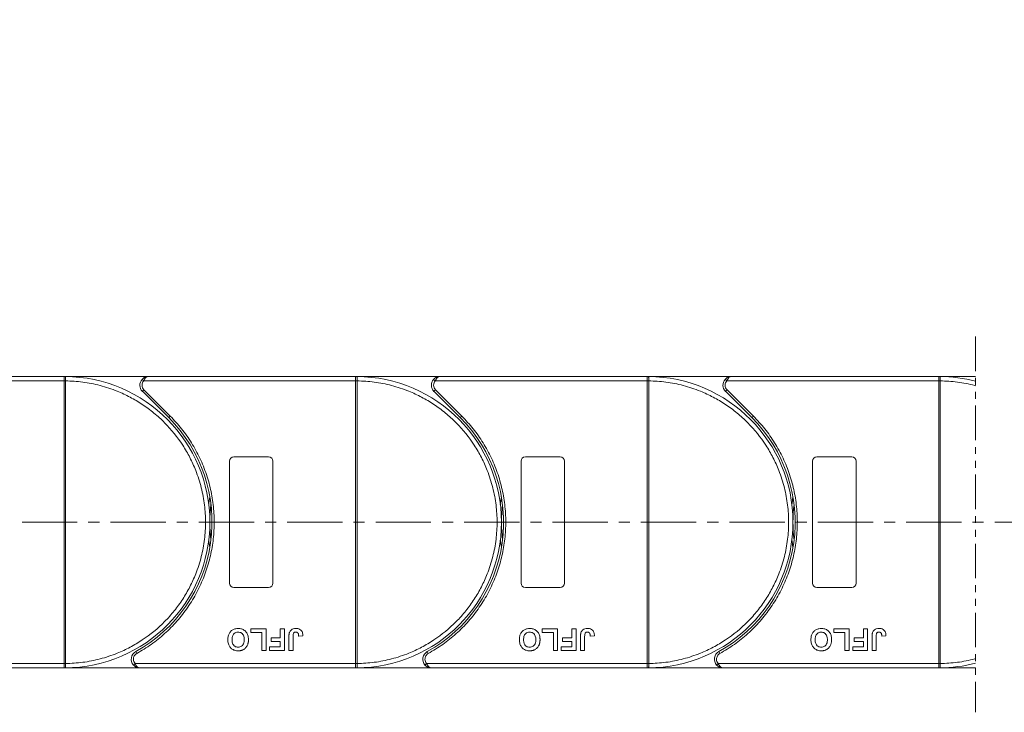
# Model space of a CAD drawing. Header units: millimetres. Extents: x 2145 to 3607, y 659 to 1692.
# Tile 33 of 85: x 2867 to 3094, y 1067 to 1226. Entities that reach past the tile are written whole.
import ezdxf

# ---------------------------------------------------------------- set-up
doc = ezdxf.new("R2010")
doc.units = ezdxf.units.MM
doc.linetypes.add('CENTERX2', pattern=[20.32, 12.7, -2.54, 2.54, -2.54])
doc.linetypes.add('PHANTOM2', pattern=[31.75, 15.875, -3.175, 3.175, -3.175, 3.175, -3.175])
doc.styles.get("Standard").update_dxf_attribs({"font": '仿宋_GB2312.ttf', "width": 0.8})
doc.dimstyles.new('副本 ISO-45.1', dxfattribs={"dimtxt": 10, "dimasz": 9, "dimexe": 6.5, "dimexo": 0.625, "dimgap": 2.5, "dimtad": 1, "dimdsep": 46, "dimtxsty": 'Standard', "dimcen": 2.5, "dimadec": 0, "dimazin": 0, "dimtfac": 1, "dimtmove": 0, "dimatfit": 3, "dimfxl": 0, "dimarcsym": 0})

# ---------------------------------------------------------------- blocks, each defined once
blk = doc.blocks.new('*D2560')
at = {"color": 0, "lineweight": -2}
for p, q in [((3009.85, 1338.08), (3513.83, 1338.08)), ((3507.33, 1085.88), (3507.33, 1329.08)), ((3431.6, 1076.88), (3513.83, 1076.88))]:
    blk.add_line(p, q, dxfattribs=at)
at = {"color": 0, "lineweight": 9}
for points in [[(3505.83, 1329.08), (3508.83, 1329.08), (3507.33, 1338.08)], [(3505.83, 1085.88), (3508.83, 1085.88), (3507.33, 1076.88)]]:
    blk.add_solid(points, dxfattribs=at)
at = {"layer": 'Defpoints', "color": 0, "lineweight": 9}
for p in [(3009.22, 1338.08), (3507.33, 1338.08), (3430.98, 1076.88)]:
    blk.add_point(p, dxfattribs=at)
at = {"color": 0, "lineweight": 9, "insert": (3499.83, 1207.48), "char_height": 10, "attachment_point": 5, "rotation": 90}
blk.add_mtext('2R+67', dxfattribs=at)

msp = doc.modelspace()

# ---------------------------------------------------------------- linework, layer by layer
at = {"color": 3, "linetype": 'PHANTOM2', "lineweight": 9, "ltscale": 0.5}
msp.add_line((3087.084, 1153.059), (3087.083, 1066.669), dxfattribs=at)
at = {"color": 7, "linetype": 'Continuous', "lineweight": 15}
for p, q in [((2828.943, 1142.88), (2877.65, 1142.88)), ((2877.65, 1143.88), (2830.061, 1143.88)), ((2897.061, 1143.88), (2877.65, 1143.88)), ((2877.65, 1143.88), (2877.884, 1143.879)), ((2877.65, 1077.882), (2877.65, 1142.878)), ((2877.65, 1142.878), (2878, 1142.878)), ((2878, 1142.881), (2878, 1142.878)), ((2878, 1142.878), (2878, 1077.882)), ((2895.571, 1143.213), (2895.943, 1142.88)), ((2895.943, 1142.88), (2944.65, 1142.88)), ((2944.65, 1143.88), (2897.061, 1143.88)), ((2944.65, 1143.88), (2944.884, 1143.879)), ((2964.061, 1143.88), (2944.65, 1143.88)), ((2944.65, 1077.882), (2944.65, 1142.878)), ((2944.65, 1142.878), (2945, 1142.878)), ((2945, 1142.881), (2945, 1142.878)), ((2945, 1142.878), (2945, 1077.882)), ((2962.571, 1143.213), (2962.943, 1142.88)), ((2962.943, 1142.88), (3011.65, 1142.88)), ((3011.65, 1143.88), (2964.061, 1143.88)), ((3031.061, 1143.88), (3011.65, 1143.88)), ((3011.65, 1143.88), (3011.884, 1143.879)), ((3011.65, 1077.882), (3011.65, 1142.878)), ((3011.65, 1142.878), (3012, 1142.878)), ((3012, 1142.881), (3012, 1142.878)), ((3012, 1142.878), (3012, 1077.882)), ((3029.571, 1143.213), (3029.943, 1142.88)), ((3029.943, 1142.88), (3078.65, 1142.88)), ((3078.65, 1143.88), (3031.061, 1143.88)), ((3078.65, 1143.88), (3078.884, 1143.879)), ((3087.084, 1143.88), (3078.65, 1143.88)), ((3078.65, 1077.882), (3078.65, 1142.878)), ((3078.65, 1142.878), (3079, 1142.878)), ((3079, 1142.881), (3079, 1142.878)), ((3079, 1142.878), (3079, 1077.882)), ((2896.001, 1140.819), (2895.647, 1140.466)), ((2895.647, 1140.466), (2901.691, 1134.421)), ((2896.001, 1140.819), (2902.045, 1134.775)), ((2963.001, 1140.819), (2962.647, 1140.466)), ((2962.647, 1140.466), (2968.691, 1134.421)), ((2963.001, 1140.819), (2969.045, 1134.775)), ((3030.001, 1140.819), (3029.647, 1140.466)), ((3029.647, 1140.466), (3035.691, 1134.421)), ((3030.001, 1140.819), (3036.045, 1134.775)), ((2902.045, 1134.775), (2901.691, 1134.421)), ((2969.045, 1134.775), (2968.691, 1134.421)), ((3036.045, 1134.775), (3035.691, 1134.421)), ((2916.65, 1125.38), (2924.65, 1125.38)), ((2983.65, 1125.38), (2991.65, 1125.38)), ((3050.65, 1125.38), (3058.65, 1125.38)), ((2915.65, 1096.38), (2915.65, 1124.38)), ((2925.65, 1124.38), (2925.65, 1096.38)), ((2982.65, 1096.38), (2982.65, 1124.38)), ((2992.65, 1124.38), (2992.65, 1096.38)), ((3049.65, 1096.38), (3049.65, 1124.38)), ((3059.65, 1124.38), (3059.65, 1096.38)), ((2924.65, 1095.38), (2916.65, 1095.38)), ((2991.65, 1095.38), (2983.65, 1095.38)), ((3058.65, 1095.38), (3050.65, 1095.38)), ((2920.534, 1085.046), (2920.534, 1085.88)), ((2920.534, 1085.88), (2924.06, 1085.88)), ((2923.098, 1085.046), (2920.534, 1085.046)), ((2923.098, 1080.88), (2923.098, 1085.046)), ((2924.06, 1085.88), (2924.06, 1080.88)), ((2927.329, 1085.88), (2928.291, 1085.88)), ((2927.329, 1083.764), (2927.329, 1085.88)), ((2928.291, 1085.88), (2928.291, 1080.88)), ((2929.316, 1080.88), (2929.316, 1084.032)), ((2930.278, 1084.116), (2930.278, 1080.88)), ((2931.56, 1084.213), (2932.521, 1084.277)), ((2987.534, 1085.046), (2987.534, 1085.88)), ((2987.534, 1085.88), (2991.06, 1085.88)), ((2990.098, 1085.046), (2987.534, 1085.046)), ((2990.098, 1080.88), (2990.098, 1085.046)), ((2991.06, 1085.88), (2991.06, 1080.88)), ((2994.329, 1083.764), (2994.329, 1085.88)), ((2994.329, 1085.88), (2995.291, 1085.88)), ((2995.291, 1085.88), (2995.291, 1080.88)), ((2996.316, 1080.88), (2996.316, 1084.032)), ((2997.278, 1084.116), (2997.278, 1080.88)), ((2998.56, 1084.213), (2999.521, 1084.277)), ((3054.534, 1085.046), (3054.534, 1085.88)), ((3054.534, 1085.88), (3058.06, 1085.88)), ((3057.098, 1085.046), (3054.534, 1085.046)), ((3057.098, 1080.88), (3057.098, 1085.046)), ((3058.06, 1085.88), (3058.06, 1080.88)), ((3061.329, 1083.764), (3061.329, 1085.88)), ((3061.329, 1085.88), (3062.291, 1085.88)), ((3062.291, 1085.88), (3062.291, 1080.88)), ((3063.316, 1080.88), (3063.316, 1084.032)), ((3064.278, 1084.116), (3064.278, 1080.88)), ((3065.56, 1084.213), (3066.521, 1084.277)), ((2924.893, 1080.88), (2924.893, 1081.713)), ((2924.893, 1081.713), (2927.329, 1081.713)), ((2925.214, 1083.764), (2927.329, 1083.764)), ((2925.214, 1082.931), (2925.214, 1083.764)), ((2927.329, 1082.931), (2925.214, 1082.931)), ((2927.329, 1081.713), (2927.329, 1082.931)), ((2991.893, 1080.88), (2991.893, 1081.713)), ((2991.893, 1081.713), (2994.329, 1081.713)), ((2992.214, 1082.931), (2992.214, 1083.764)), ((2992.214, 1083.764), (2994.329, 1083.764)), ((2994.329, 1082.931), (2992.214, 1082.931)), ((2994.329, 1081.713), (2994.329, 1082.931)), ((3058.893, 1080.88), (3058.893, 1081.713)), ((3058.893, 1081.713), (3061.329, 1081.713)), ((3059.214, 1082.931), (3059.214, 1083.764)), ((3059.214, 1083.764), (3061.329, 1083.764)), ((3061.329, 1082.931), (3059.214, 1082.931)), ((3061.329, 1081.713), (3061.329, 1082.931)), ((2894.11, 1080.63), (2894.352, 1080.192)), ((2924.06, 1080.88), (2923.098, 1080.88)), ((2928.291, 1080.88), (2924.893, 1080.88)), ((2930.278, 1080.88), (2929.316, 1080.88)), ((2961.11, 1080.63), (2961.352, 1080.192)), ((2991.06, 1080.88), (2990.098, 1080.88)), ((2995.291, 1080.88), (2991.893, 1080.88)), ((2997.278, 1080.88), (2996.316, 1080.88)), ((3028.11, 1080.63), (3028.352, 1080.192)), ((3058.06, 1080.88), (3057.098, 1080.88)), ((3062.291, 1080.88), (3058.893, 1080.88)), ((3064.278, 1080.88), (3063.316, 1080.88)), ((2877.65, 1077.88), (2826.96, 1077.88)), ((2878, 1077.882), (2877.65, 1077.882)), ((2878, 1077.882), (2878, 1077.879)), ((2893.96, 1077.88), (2893.587, 1077.546)), ((2944.65, 1077.88), (2893.96, 1077.88)), ((2945, 1077.882), (2944.65, 1077.882)), ((2945, 1077.882), (2945, 1077.879)), ((2960.96, 1077.88), (2960.587, 1077.546)), ((3011.65, 1077.88), (2960.96, 1077.88)), ((3012, 1077.882), (3011.65, 1077.882)), ((3012, 1077.882), (3012, 1077.879)), ((3027.96, 1077.88), (3027.587, 1077.546)), ((3078.65, 1077.88), (3027.96, 1077.88)), ((3079, 1077.882), (3078.65, 1077.882)), ((3079, 1077.882), (3079, 1077.879)), ((2828.078, 1076.88), (2877.65, 1076.88)), ((2877.884, 1076.881), (2877.65, 1076.88)), ((2877.65, 1076.88), (2895.078, 1076.88)), ((2895.078, 1076.88), (2944.65, 1076.88)), ((2944.884, 1076.881), (2944.65, 1076.88)), ((2944.65, 1076.88), (2962.078, 1076.88)), ((2962.078, 1076.88), (3011.65, 1076.88)), ((3011.884, 1076.881), (3011.65, 1076.88)), ((3011.65, 1076.88), (3029.078, 1076.88)), ((3029.078, 1076.88), (3078.65, 1076.88)), ((3078.884, 1076.881), (3078.65, 1076.88)), ((3078.65, 1076.88), (3087.083, 1076.88))]:
    msp.add_line(p, q, dxfattribs=at)
at = {"color": 1, "linetype": 'CENTERX2', "lineweight": 13}
msp.add_line((3449.642, 1110.38), (2743.83, 1110.38), dxfattribs=at)
at = {"color": 7, "linetype": 'Continuous', "lineweight": 15, "flags": 128}
for points in [[(2910.898, 1114.48), (2910.931, 1114.746), (2911.15, 1116.189)], [(2977.898, 1114.48), (2977.931, 1114.746), (2978.15, 1116.189)], [(3044.898, 1114.48), (3044.931, 1114.746), (3045.15, 1116.189)], [(2911.15, 1104.57), (2910.931, 1106.013), (2910.898, 1106.28)], [(2978.15, 1104.57), (2977.931, 1106.013), (2977.898, 1106.28)], [(3045.15, 1104.57), (3044.931, 1106.013), (3044.898, 1106.28)]]:
    msp.add_lwpolyline(points, dxfattribs=at)
at = {"color": 7, "linetype": 'Continuous', "lineweight": 15}
for centre, radius, start, end in [((2877.886, 1143.584), 0.295, 90.53836, 143.36012), ((2877.912, 1112.697), 30.184, 89.8339, 90.49831), ((2877.65, 1110.38), 33.5, 270.40019, 89.59981), ((2897.061, 1141.88), 2, 138.18969, 225), ((2944.886, 1143.584), 0.295, 90.53836, 143.36012), ((2944.912, 1112.697), 30.184, 89.8339, 90.49831), ((2944.65, 1110.38), 33.5, 270.40019, 89.59981), ((2964.061, 1141.88), 2, 138.18969, 225), ((3011.886, 1143.584), 0.295, 90.53836, 143.36012), ((3011.912, 1112.697), 30.184, 89.8339, 90.49831), ((3011.65, 1110.38), 33.5, 270.40019, 89.59981), ((3031.061, 1141.88), 2, 138.18969, 225), ((3078.886, 1143.584), 0.295, 90.53836, 143.36012), ((3078.912, 1112.697), 30.184, 89.8339, 90.49831), ((3078.65, 1110.38), 33.5, 75.41757, 89.59981), ((2877.65, 1110.38), 34, 298.95502, 45), ((2944.65, 1110.38), 34, 298.95502, 45), ((3011.65, 1110.38), 34, 298.95502, 45), ((2916.65, 1124.38), 1, 90, 180), ((2924.65, 1124.38), 1, 0, 90), ((2983.65, 1124.38), 1, 90, 180), ((2991.65, 1124.38), 1, 0, 90), ((3050.65, 1124.38), 1, 90, 180), ((3058.65, 1124.38), 1, 0, 90), ((2944.65, 1110.38), 33.5, 172.96973, 187.03027), ((3011.65, 1110.38), 33.5, 172.96973, 187.03027), ((3078.65, 1110.38), 33.5, 172.96973, 187.03027), ((2916.65, 1096.38), 1, 180, 270), ((2924.65, 1096.38), 1, 270, 0), ((2983.65, 1096.38), 1, 180, 270), ((2991.65, 1096.38), 1, 270, 0), ((3050.65, 1096.38), 1, 180, 270), ((3058.65, 1096.38), 1, 270, 360), ((2895.078, 1078.88), 2, 118.95502, 221.81031), ((2962.078, 1078.88), 2, 118.95502, 221.81031), ((3029.078, 1078.88), 2, 118.95502, 221.81031), ((2877.912, 1108.062), 30.184, 269.50169, 270.1661), ((2877.886, 1077.176), 0.295, 216.63988, 269.46164), ((2944.912, 1108.062), 30.184, 269.50169, 270.1661), ((2944.886, 1077.176), 0.295, 216.63988, 269.46164), ((3011.912, 1108.062), 30.184, 269.50169, 270.1661), ((3011.886, 1077.176), 0.295, 216.63988, 269.46164), ((3078.912, 1108.062), 30.184, 269.50169, 270.1661), ((3078.886, 1077.176), 0.295, 216.63988, 269.46164), ((3078.65, 1110.38), 33.5, 270.40019, 284.58087)]:
    msp.add_arc(centre, radius, start, end, dxfattribs=at)
for points in [[(2877.65, 1143.76), (2877.65, 1143.795), (2877.65, 1143.864), (2877.65, 1143.875), (2877.65, 1143.88)], [(2895.943, 1142.88), (2895.833, 1142.731), (2895.614, 1142.433), (2895.579, 1142.064), (2895.561, 1141.88)], [(2944.65, 1143.76), (2944.65, 1143.795), (2944.65, 1143.864), (2944.65, 1143.875), (2944.65, 1143.88)], [(2962.943, 1142.88), (2962.833, 1142.731), (2962.614, 1142.433), (2962.579, 1142.064), (2962.561, 1141.88)], [(3011.65, 1143.76), (3011.65, 1143.795), (3011.65, 1143.864), (3011.65, 1143.875), (3011.65, 1143.88)], [(3029.943, 1142.88), (3029.833, 1142.731), (3029.614, 1142.433), (3029.579, 1142.064), (3029.561, 1141.88)], [(3078.65, 1143.76), (3078.65, 1143.795), (3078.65, 1143.864), (3078.65, 1143.875), (3078.65, 1143.88)], [(2895.561, 1141.88), (2895.582, 1141.681), (2895.623, 1141.284), (2895.875, 1140.974), (2896.001, 1140.819)], [(2962.561, 1141.88), (2962.582, 1141.681), (2962.623, 1141.284), (2962.875, 1140.974), (2963.001, 1140.819)], [(3029.561, 1141.88), (3029.582, 1141.681), (3029.623, 1141.284), (3029.875, 1140.974), (3030.001, 1140.819)], [(2877.65, 1076.88), (2877.65, 1076.885), (2877.65, 1076.895), (2877.65, 1076.965), (2877.65, 1077)], [(2893.578, 1078.88), (2893.596, 1078.695), (2893.631, 1078.327), (2893.85, 1078.029), (2893.96, 1077.88)], [(2944.65, 1076.88), (2944.65, 1076.885), (2944.65, 1076.895), (2944.65, 1076.965), (2944.65, 1077)], [(2960.578, 1078.88), (2960.596, 1078.695), (2960.631, 1078.327), (2960.85, 1078.029), (2960.96, 1077.88)], [(3011.65, 1076.88), (3011.65, 1076.885), (3011.65, 1076.895), (3011.65, 1076.965), (3011.65, 1077)], [(3027.578, 1078.88), (3027.596, 1078.695), (3027.631, 1078.327), (3027.85, 1078.029), (3027.96, 1077.88)], [(3078.65, 1076.88), (3078.65, 1076.885), (3078.65, 1076.895), (3078.65, 1076.965), (3078.65, 1077)]]:
    msp.add_open_spline(points, degree=3, dxfattribs=at)
for points, knots in [([(2877.65, 1142.88), (2877.65, 1142.992), (2877.65, 1143.217), (2877.65, 1143.516), (2877.65, 1143.684), (2877.65, 1143.749), (2877.65, 1143.76)], [0, 0, 0, 0, 0.3133566, 0.6267132, 0.9400698, 1, 1, 1, 1]), ([(2877.65, 1142.878), (2877.65, 1142.878), (2877.65, 1142.879), (2877.65, 1142.879), (2877.65, 1142.88), (2877.65, 1142.88)], [0, 0, 0, 0, 0.3846661, 0.6923333, 1, 1, 1, 1]), ([(2877.884, 1143.879), (2877.901, 1143.876), (2877.938, 1143.87), (2877.967, 1143.816), (2877.986, 1143.723), (2877.997, 1143.576), (2878, 1143.381), (2878, 1143.136), (2878, 1142.971), (2878, 1142.881)], [0, 0, 0, 0, 0.1119973, 0.2448439, 0.3691679, 0.5008987, 0.6875333, 0.8281382, 1, 1, 1, 1]), ([(2878, 1142.878), (2879.312, 1142.818), (2881.978, 1142.695), (2885.967, 1141.882), (2889.611, 1140.676), (2892.846, 1139.17), (2895.672, 1137.492), (2898.333, 1135.523), (2901.612, 1132.531), (2904.4, 1129.067), (2906.602, 1125.266), (2908.072, 1122.014), (2909.245, 1118.358), (2909.988, 1114.36), (2910.229, 1110.38), (2909.988, 1106.399), (2909.245, 1102.402), (2908.072, 1098.745), (2906.602, 1095.494), (2904.954, 1092.65), (2903.014, 1089.968), (2900.058, 1086.658), (2896.623, 1083.832), (2892.846, 1081.59), (2889.611, 1080.083), (2885.967, 1078.878), (2881.978, 1078.064), (2879.312, 1077.942), (2878, 1077.882)], [0, 0, 0, 0, 0.038862, 0.078912, 0.1200677, 0.1522272, 0.1843815, 0.2172151, 0.2500433, 0.3156185, 0.347778, 0.3799323, 0.4210926, 0.4611415, 0.5, 0.5388632, 0.578912, 0.6200677, 0.6522272, 0.6843815, 0.7172151, 0.7500433, 0.8156185, 0.847778, 0.8799323, 0.9210926, 0.9611404, 1, 1, 1, 1]), ([(2895.571, 1143.213), (2895.665, 1143.307), (2895.875, 1143.514), (2896.373, 1143.801), (2896.792, 1143.849), (2897.061, 1143.88)], [0, 0, 0, 0, 0.2270634, 0.5015869, 1, 1, 1, 1]), ([(2897.061, 1143.88), (2896.955, 1143.867), (2896.743, 1143.841), (2896.434, 1143.629), (2896.155, 1143.303), (2896.011, 1143.015), (2895.943, 1142.88)], [0, 0, 0, 0, 0.2515188, 0.5017844, 0.7656323, 1, 1, 1, 1]), ([(2944.65, 1142.88), (2944.65, 1142.992), (2944.65, 1143.217), (2944.65, 1143.516), (2944.65, 1143.684), (2944.65, 1143.749), (2944.65, 1143.76)], [0, 0, 0, 0, 0.3133566, 0.6267132, 0.9400698, 1, 1, 1, 1]), ([(2944.65, 1142.878), (2944.65, 1142.878), (2944.65, 1142.879), (2944.65, 1142.879), (2944.65, 1142.88), (2944.65, 1142.88)], [0, 0, 0, 0, 0.3846661, 0.6923333, 1, 1, 1, 1]), ([(2944.884, 1143.879), (2944.901, 1143.876), (2944.938, 1143.87), (2944.967, 1143.816), (2944.986, 1143.723), (2944.997, 1143.576), (2945, 1143.381), (2945, 1143.136), (2945, 1142.971), (2945, 1142.881)], [0, 0, 0, 0, 0.1119973, 0.2448439, 0.3691679, 0.5008987, 0.6875333, 0.8281382, 1, 1, 1, 1]), ([(2945, 1142.878), (2946.312, 1142.818), (2948.978, 1142.695), (2952.967, 1141.882), (2956.611, 1140.676), (2959.846, 1139.17), (2962.672, 1137.492), (2965.333, 1135.523), (2968.612, 1132.531), (2971.4, 1129.067), (2973.602, 1125.266), (2975.072, 1122.014), (2976.245, 1118.358), (2976.988, 1114.36), (2977.229, 1110.38), (2976.988, 1106.399), (2976.245, 1102.402), (2975.072, 1098.745), (2973.602, 1095.494), (2971.954, 1092.65), (2970.014, 1089.968), (2967.058, 1086.658), (2963.623, 1083.832), (2959.846, 1081.59), (2956.611, 1080.083), (2952.967, 1078.878), (2948.978, 1078.064), (2946.312, 1077.942), (2945, 1077.882)], [0, 0, 0, 0, 0.03886198, 0.07891202, 0.12006769, 0.15222721, 0.18438153, 0.21721506, 0.25004326, 0.31561849, 0.34777802, 0.37993233, 0.42109262, 0.46114154, 0.50000001, 0.53886316, 0.57891202, 0.62006769, 0.65222721, 0.68438153, 0.71721506, 0.75004326, 0.81561849, 0.84777802, 0.87993233, 0.92109262, 0.96114036, 1, 1, 1, 1]), ([(2962.571, 1143.213), (2962.665, 1143.307), (2962.875, 1143.514), (2963.373, 1143.801), (2963.792, 1143.849), (2964.061, 1143.88)], [0, 0, 0, 0, 0.2270634, 0.5015869, 1, 1, 1, 1]), ([(2964.061, 1143.88), (2963.955, 1143.867), (2963.743, 1143.841), (2963.434, 1143.629), (2963.155, 1143.303), (2963.011, 1143.015), (2962.943, 1142.88)], [0, 0, 0, 0, 0.2515188, 0.5017844, 0.7656323, 1, 1, 1, 1]), ([(3011.65, 1142.88), (3011.65, 1142.992), (3011.65, 1143.217), (3011.65, 1143.516), (3011.65, 1143.684), (3011.65, 1143.749), (3011.65, 1143.76)], [0, 0, 0, 0, 0.3133566, 0.6267132, 0.9400698, 1, 1, 1, 1]), ([(3011.65, 1142.878), (3011.65, 1142.878), (3011.65, 1142.879), (3011.65, 1142.879), (3011.65, 1142.88), (3011.65, 1142.88)], [0, 0, 0, 0, 0.3846661, 0.6923333, 1, 1, 1, 1]), ([(3011.884, 1143.879), (3011.901, 1143.876), (3011.938, 1143.87), (3011.967, 1143.816), (3011.986, 1143.723), (3011.997, 1143.576), (3012, 1143.381), (3012, 1143.136), (3012, 1142.971), (3012, 1142.881)], [0, 0, 0, 0, 0.11199725, 0.24484387, 0.3691679, 0.50089869, 0.68753328, 0.82813816, 1, 1, 1, 1]), ([(3012, 1142.878), (3013.312, 1142.818), (3015.978, 1142.695), (3019.967, 1141.882), (3023.611, 1140.676), (3026.846, 1139.17), (3029.672, 1137.492), (3032.333, 1135.523), (3035.612, 1132.531), (3038.4, 1129.067), (3040.602, 1125.266), (3042.072, 1122.014), (3043.245, 1118.358), (3043.988, 1114.36), (3044.229, 1110.38), (3043.988, 1106.399), (3043.245, 1102.402), (3042.072, 1098.745), (3040.602, 1095.494), (3038.954, 1092.65), (3037.014, 1089.968), (3034.058, 1086.658), (3030.623, 1083.832), (3026.846, 1081.59), (3023.611, 1080.083), (3019.967, 1078.878), (3015.978, 1078.064), (3013.312, 1077.942), (3012, 1077.882)], [0, 0, 0, 0, 0.038862, 0.078912, 0.1200677, 0.1522272, 0.1843815, 0.2172151, 0.2500433, 0.3156185, 0.347778, 0.3799323, 0.4210926, 0.4611415, 0.5, 0.5388632, 0.578912, 0.6200677, 0.6522272, 0.6843815, 0.7172151, 0.7500433, 0.8156185, 0.847778, 0.8799323, 0.9210926, 0.9611404, 1, 1, 1, 1]), ([(3029.571, 1143.213), (3029.665, 1143.307), (3029.875, 1143.514), (3030.373, 1143.801), (3030.792, 1143.849), (3031.061, 1143.88)], [0, 0, 0, 0, 0.2270634, 0.5015869, 1, 1, 1, 1]), ([(3031.061, 1143.88), (3030.955, 1143.867), (3030.743, 1143.841), (3030.434, 1143.629), (3030.155, 1143.303), (3030.011, 1143.015), (3029.943, 1142.88)], [0, 0, 0, 0, 0.2515188, 0.5017844, 0.7656323, 1, 1, 1, 1]), ([(3078.65, 1142.88), (3078.65, 1142.992), (3078.65, 1143.217), (3078.65, 1143.516), (3078.65, 1143.684), (3078.65, 1143.749), (3078.65, 1143.76)], [0, 0, 0, 0, 0.3133566, 0.6267132, 0.9400698, 1, 1, 1, 1]), ([(3078.65, 1142.878), (3078.65, 1142.878), (3078.65, 1142.879), (3078.65, 1142.879), (3078.65, 1142.88), (3078.65, 1142.88)], [0, 0, 0, 0, 0.3846661, 0.6923333, 1, 1, 1, 1]), ([(3078.884, 1143.879), (3078.901, 1143.876), (3078.938, 1143.87), (3078.967, 1143.816), (3078.986, 1143.723), (3078.997, 1143.576), (3079, 1143.381), (3079, 1143.136), (3079, 1142.971), (3079, 1142.881)], [0, 0, 0, 0, 0.1119973, 0.2448439, 0.3691679, 0.5008987, 0.6875333, 0.8281382, 1, 1, 1, 1]), ([(3079, 1142.878), (3080.312, 1142.818), (3082.978, 1142.695), (3085.659, 1142.149), (3087.026, 1141.782), (3087.084, 1141.766)], [0, 0, 0, 0, 0.03886198, 0.078912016, 0.080694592, 0.080694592, 0.080694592, 0.080694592]), ([(2902.045, 1134.775), (2902.942, 1133.817), (2904.738, 1131.9), (2907.009, 1128.633), (2908.935, 1125.112), (2910.444, 1121.345), (2911.503, 1117.429), (2912.089, 1113.457), (2912.214, 1109.484), (2911.886, 1105.555), (2911.115, 1101.687), (2909.897, 1097.904), (2908.235, 1094.248), (2906.136, 1090.777), (2903.645, 1087.575), (2900.82, 1084.723), (2897.734, 1082.211), (2895.479, 1080.865), (2894.352, 1080.192)], [0, 0, 0, 0, 0.0616516, 0.1233073, 0.1864354, 0.25, 0.3135645, 0.3766927, 0.4383422, 0.5, 0.5616495, 0.6233073, 0.6864354, 0.75, 0.8135645, 0.8766927, 0.9383443, 1, 1, 1, 1]), ([(2969.045, 1134.775), (2969.942, 1133.817), (2971.738, 1131.9), (2974.009, 1128.633), (2975.935, 1125.112), (2977.444, 1121.345), (2978.503, 1117.429), (2979.089, 1113.457), (2979.214, 1109.484), (2978.886, 1105.555), (2978.115, 1101.687), (2976.897, 1097.904), (2975.235, 1094.248), (2973.136, 1090.777), (2970.645, 1087.575), (2967.82, 1084.723), (2964.734, 1082.211), (2962.479, 1080.865), (2961.352, 1080.192)], [0, 0, 0, 0, 0.0616516, 0.1233073, 0.1864354, 0.25, 0.3135645, 0.3766927, 0.4383422, 0.5, 0.5616495, 0.6233073, 0.6864354, 0.75, 0.8135645, 0.8766927, 0.9383443, 1, 1, 1, 1]), ([(3036.045, 1134.775), (3036.942, 1133.817), (3038.738, 1131.9), (3041.009, 1128.633), (3042.935, 1125.112), (3044.444, 1121.345), (3045.503, 1117.429), (3046.089, 1113.457), (3046.214, 1109.484), (3045.886, 1105.555), (3045.115, 1101.687), (3043.897, 1097.904), (3042.235, 1094.248), (3040.136, 1090.777), (3037.645, 1087.575), (3034.82, 1084.723), (3031.734, 1082.211), (3029.479, 1080.865), (3028.352, 1080.192)], [0, 0, 0, 0, 0.0616516, 0.1233073, 0.1864354, 0.25, 0.3135645, 0.3766927, 0.4383422, 0.5, 0.5616495, 0.6233073, 0.6864354, 0.75, 0.8135645, 0.8766927, 0.9383443, 1, 1, 1, 1]), ([(2915.278, 1083.387), (2915.281, 1083.52), (2915.292, 1083.922), (2915.434, 1084.563), (2915.825, 1085.224), (2916.399, 1085.691), (2917.039, 1085.917), (2917.46, 1085.936), (2917.643, 1085.944)], [0, 0, 0, 0, 0.1018882, 0.3073435, 0.4929627, 0.6786474, 0.8607914, 1, 1, 1, 1]), ([(2916.239, 1083.363), (2916.244, 1083.496), (2916.255, 1083.872), (2916.395, 1084.394), (2916.742, 1084.814), (2917.119, 1085.044), (2917.438, 1085.105), (2917.612, 1085.11), (2917.645, 1085.111)], [0, 0, 0, 0, 0.1585903, 0.4472388, 0.6203806, 0.7935748, 0.9612953, 1, 1, 1, 1]), ([(2917.643, 1085.944), (2917.776, 1085.939), (2918.18, 1085.926), (2918.84, 1085.735), (2919.462, 1085.246), (2919.887, 1084.537), (2920.012, 1083.9), (2920.02, 1083.498), (2920.021, 1083.41)], [0, 0, 0, 0, 0.1021706, 0.3092201, 0.51365, 0.6922749, 0.9324126, 1, 1, 1, 1]), ([(2917.645, 1085.111), (2917.779, 1085.101), (2918.05, 1085.083), (2918.43, 1084.901), (2918.753, 1084.601), (2919.002, 1084.108), (2919.056, 1083.676), (2919.059, 1083.405), (2919.06, 1083.377)], [0, 0, 0, 0, 0.1597099, 0.3204292, 0.4910735, 0.6770503, 0.9662903, 1, 1, 1, 1]), ([(2929.316, 1084.032), (2929.317, 1084.098), (2929.318, 1084.232), (2929.327, 1084.411), (2929.341, 1084.57), (2929.361, 1084.709), (2929.385, 1084.847), (2929.412, 1084.937), (2929.425, 1084.982)], [0, 0, 0, 0, 0.2082698, 0.416707, 0.5614806, 0.7065734, 0.8528245, 1, 1, 1, 1]), ([(2929.425, 1084.982), (2929.479, 1085.107), (2929.588, 1085.356), (2929.891, 1085.658), (2930.357, 1085.907), (2930.743, 1085.93), (2930.977, 1085.944)], [0, 0, 0, 0, 0.2064605, 0.4135145, 0.6452106, 1, 1, 1, 1]), ([(2930.278, 1084.116), (2930.281, 1084.249), (2930.286, 1084.48), (2930.334, 1084.759), (2930.425, 1084.938), (2930.543, 1085.035), (2930.709, 1085.101), (2930.837, 1085.107), (2930.915, 1085.111)], [0, 0, 0, 0, 0.2920273, 0.5048541, 0.6139046, 0.723685, 0.8298165, 1, 1, 1, 1]), ([(2930.915, 1085.111), (2930.956, 1085.109), (2931.04, 1085.106), (2931.151, 1085.074), (2931.244, 1085.029), (2931.317, 1084.974), (2931.38, 1084.909), (2931.413, 1084.86), (2931.43, 1084.835)], [0, 0, 0, 0, 0.202387, 0.4109073, 0.5578292, 0.7094718, 0.8532239, 1, 1, 1, 1]), ([(2930.977, 1085.944), (2931.111, 1085.938), (2931.415, 1085.925), (2931.867, 1085.764), (2932.225, 1085.439), (2932.48, 1084.931), (2932.505, 1084.534), (2932.521, 1084.277)], [0, 0, 0, 0, 0.1552919, 0.3531453, 0.543243, 0.704067, 1, 1, 1, 1]), ([(2931.43, 1084.835), (2931.448, 1084.798), (2931.487, 1084.723), (2931.515, 1084.609), (2931.534, 1084.504), (2931.546, 1084.408), (2931.555, 1084.311), (2931.558, 1084.246), (2931.56, 1084.213)], [0, 0, 0, 0, 0.1938055, 0.3931273, 0.5440688, 0.6954121, 0.8476129, 1, 1, 1, 1]), ([(2982.278, 1083.387), (2982.281, 1083.52), (2982.292, 1083.922), (2982.434, 1084.563), (2982.825, 1085.224), (2983.399, 1085.691), (2984.039, 1085.917), (2984.46, 1085.936), (2984.643, 1085.944)], [0, 0, 0, 0, 0.1018882, 0.3073435, 0.4929627, 0.6786474, 0.8607914, 1, 1, 1, 1]), ([(2983.239, 1083.363), (2983.244, 1083.496), (2983.255, 1083.872), (2983.395, 1084.394), (2983.742, 1084.814), (2984.119, 1085.044), (2984.438, 1085.105), (2984.612, 1085.11), (2984.645, 1085.111)], [0, 0, 0, 0, 0.1585903, 0.4472388, 0.6203806, 0.7935748, 0.9612953, 1, 1, 1, 1]), ([(2984.643, 1085.944), (2984.776, 1085.939), (2985.18, 1085.926), (2985.84, 1085.735), (2986.462, 1085.246), (2986.887, 1084.537), (2987.012, 1083.9), (2987.02, 1083.498), (2987.021, 1083.41)], [0, 0, 0, 0, 0.1021706, 0.3092201, 0.51365, 0.6922749, 0.9324126, 1, 1, 1, 1]), ([(2984.645, 1085.111), (2984.779, 1085.101), (2985.05, 1085.083), (2985.43, 1084.901), (2985.753, 1084.601), (2986.002, 1084.108), (2986.056, 1083.676), (2986.059, 1083.405), (2986.06, 1083.377)], [0, 0, 0, 0, 0.1597099, 0.3204292, 0.4910735, 0.6770503, 0.9662903, 1, 1, 1, 1]), ([(2996.316, 1084.032), (2996.317, 1084.098), (2996.318, 1084.232), (2996.327, 1084.411), (2996.341, 1084.57), (2996.361, 1084.709), (2996.385, 1084.847), (2996.412, 1084.937), (2996.425, 1084.982)], [0, 0, 0, 0, 0.20826979, 0.416707, 0.56148059, 0.70657343, 0.85282453, 1, 1, 1, 1]), ([(2996.425, 1084.982), (2996.479, 1085.107), (2996.588, 1085.356), (2996.891, 1085.658), (2997.357, 1085.907), (2997.743, 1085.93), (2997.977, 1085.944)], [0, 0, 0, 0, 0.2064605, 0.4135145, 0.6452106, 1, 1, 1, 1]), ([(2997.278, 1084.116), (2997.281, 1084.249), (2997.286, 1084.48), (2997.334, 1084.759), (2997.425, 1084.938), (2997.543, 1085.035), (2997.709, 1085.101), (2997.837, 1085.107), (2997.915, 1085.111)], [0, 0, 0, 0, 0.2920273, 0.5048541, 0.6139046, 0.723685, 0.8298165, 1, 1, 1, 1]), ([(2997.915, 1085.111), (2997.956, 1085.109), (2998.04, 1085.106), (2998.151, 1085.074), (2998.244, 1085.029), (2998.317, 1084.974), (2998.38, 1084.909), (2998.413, 1084.86), (2998.43, 1084.835)], [0, 0, 0, 0, 0.20238704, 0.41090731, 0.55782922, 0.70947182, 0.85322392, 1, 1, 1, 1]), ([(2997.977, 1085.944), (2998.111, 1085.938), (2998.415, 1085.925), (2998.867, 1085.764), (2999.225, 1085.439), (2999.48, 1084.931), (2999.505, 1084.534), (2999.521, 1084.277)], [0, 0, 0, 0, 0.1552919, 0.3531453, 0.543243, 0.704067, 1, 1, 1, 1]), ([(2998.43, 1084.835), (2998.448, 1084.798), (2998.487, 1084.723), (2998.515, 1084.609), (2998.534, 1084.504), (2998.546, 1084.408), (2998.555, 1084.311), (2998.558, 1084.246), (2998.56, 1084.213)], [0, 0, 0, 0, 0.19380551, 0.39312733, 0.54406876, 0.6954121, 0.84761289, 1, 1, 1, 1]), ([(3049.278, 1083.387), (3049.281, 1083.52), (3049.292, 1083.922), (3049.434, 1084.563), (3049.825, 1085.224), (3050.399, 1085.691), (3051.039, 1085.917), (3051.46, 1085.936), (3051.643, 1085.944)], [0, 0, 0, 0, 0.1018882, 0.3073435, 0.4929627, 0.6786474, 0.8607914, 1, 1, 1, 1]), ([(3050.239, 1083.363), (3050.244, 1083.496), (3050.255, 1083.872), (3050.395, 1084.394), (3050.742, 1084.814), (3051.119, 1085.044), (3051.438, 1085.105), (3051.612, 1085.11), (3051.645, 1085.111)], [0, 0, 0, 0, 0.1585903, 0.4472388, 0.6203806, 0.7935748, 0.9612953, 1, 1, 1, 1]), ([(3051.643, 1085.944), (3051.776, 1085.939), (3052.18, 1085.926), (3052.84, 1085.735), (3053.462, 1085.246), (3053.887, 1084.537), (3054.012, 1083.9), (3054.02, 1083.498), (3054.021, 1083.41)], [0, 0, 0, 0, 0.1021706, 0.3092201, 0.51365, 0.6922749, 0.9324126, 1, 1, 1, 1]), ([(3051.645, 1085.111), (3051.779, 1085.101), (3052.05, 1085.083), (3052.43, 1084.901), (3052.753, 1084.601), (3053.002, 1084.108), (3053.056, 1083.676), (3053.059, 1083.405), (3053.06, 1083.377)], [0, 0, 0, 0, 0.1597099, 0.3204292, 0.4910735, 0.6770503, 0.9662903, 1, 1, 1, 1]), ([(3063.316, 1084.032), (3063.317, 1084.098), (3063.318, 1084.232), (3063.327, 1084.411), (3063.341, 1084.57), (3063.361, 1084.709), (3063.385, 1084.847), (3063.412, 1084.937), (3063.425, 1084.982)], [0, 0, 0, 0, 0.2082698, 0.416707, 0.5614806, 0.7065734, 0.8528245, 1, 1, 1, 1]), ([(3063.425, 1084.982), (3063.479, 1085.107), (3063.588, 1085.356), (3063.891, 1085.658), (3064.357, 1085.907), (3064.743, 1085.93), (3064.977, 1085.944)], [0, 0, 0, 0, 0.2064605, 0.4135145, 0.6452106, 1, 1, 1, 1]), ([(3064.278, 1084.116), (3064.281, 1084.249), (3064.286, 1084.48), (3064.334, 1084.759), (3064.425, 1084.938), (3064.543, 1085.035), (3064.709, 1085.101), (3064.837, 1085.107), (3064.915, 1085.111)], [0, 0, 0, 0, 0.29202728, 0.5048541, 0.61390458, 0.72368495, 0.82981647, 1, 1, 1, 1]), ([(3064.915, 1085.111), (3064.956, 1085.109), (3065.04, 1085.106), (3065.151, 1085.074), (3065.244, 1085.029), (3065.317, 1084.974), (3065.38, 1084.909), (3065.413, 1084.86), (3065.43, 1084.835)], [0, 0, 0, 0, 0.202387, 0.4109073, 0.5578292, 0.7094718, 0.8532239, 1, 1, 1, 1]), ([(3064.977, 1085.944), (3065.111, 1085.938), (3065.415, 1085.925), (3065.867, 1085.764), (3066.225, 1085.439), (3066.48, 1084.931), (3066.505, 1084.534), (3066.521, 1084.277)], [0, 0, 0, 0, 0.1552919, 0.3531453, 0.543243, 0.704067, 1, 1, 1, 1]), ([(3065.43, 1084.835), (3065.448, 1084.798), (3065.487, 1084.723), (3065.515, 1084.609), (3065.534, 1084.504), (3065.546, 1084.408), (3065.555, 1084.311), (3065.558, 1084.246), (3065.56, 1084.213)], [0, 0, 0, 0, 0.1938055, 0.3931273, 0.5440688, 0.6954121, 0.8476129, 1, 1, 1, 1]), ([(2917.657, 1080.816), (2917.523, 1080.82), (2917.119, 1080.834), (2916.465, 1081.028), (2915.847, 1081.515), (2915.419, 1082.223), (2915.288, 1082.874), (2915.28, 1083.288), (2915.278, 1083.387)], [0, 0, 0, 0, 0.1013981, 0.3069957, 0.5061443, 0.6852619, 0.9245571, 1, 1, 1, 1]), ([(2917.645, 1081.649), (2917.51, 1081.657), (2917.24, 1081.674), (2916.856, 1081.843), (2916.545, 1082.131), (2916.307, 1082.593), (2916.245, 1083.022), (2916.24, 1083.308), (2916.239, 1083.363)], [0, 0, 0, 0, 0.1602922, 0.3219224, 0.4907614, 0.6575692, 0.9338827, 1, 1, 1, 1]), ([(2919.06, 1083.377), (2919.056, 1083.243), (2919.046, 1082.906), (2918.928, 1082.428), (2918.643, 1082.013), (2918.285, 1081.759), (2917.932, 1081.659), (2917.718, 1081.652), (2917.645, 1081.649)], [0, 0, 0, 0, 0.15861661, 0.40086372, 0.57305935, 0.74548557, 0.91298519, 1, 1, 1, 1]), ([(2919.798, 1082.139), (2919.738, 1082.019), (2919.618, 1081.779), (2919.301, 1081.388), (2918.98, 1081.135), (2918.739, 1081.025), (2918.71, 1081.012)], [0, 0, 0, 0, 0.2508959, 0.5021661, 0.9405117, 1, 1, 1, 1]), ([(2920.021, 1083.41), (2920.021, 1083.343), (2920.02, 1083.21), (2920.005, 1083.003), (2919.981, 1082.789), (2919.939, 1082.569), (2919.883, 1082.35), (2919.826, 1082.21), (2919.798, 1082.139)], [0, 0, 0, 0, 0.1539502, 0.3081809, 0.478699, 0.6499612, 0.8242026, 1, 1, 1, 1]), ([(2984.657, 1080.816), (2984.523, 1080.82), (2984.119, 1080.834), (2983.465, 1081.028), (2982.847, 1081.515), (2982.419, 1082.223), (2982.288, 1082.874), (2982.28, 1083.288), (2982.278, 1083.387)], [0, 0, 0, 0, 0.1013981, 0.3069957, 0.5061443, 0.6852619, 0.9245571, 1, 1, 1, 1]), ([(2984.645, 1081.649), (2984.51, 1081.657), (2984.24, 1081.674), (2983.856, 1081.843), (2983.545, 1082.131), (2983.307, 1082.593), (2983.245, 1083.022), (2983.24, 1083.308), (2983.239, 1083.363)], [0, 0, 0, 0, 0.16029217, 0.32192242, 0.49076139, 0.65756923, 0.93388265, 1, 1, 1, 1]), ([(2986.06, 1083.377), (2986.056, 1083.243), (2986.046, 1082.906), (2985.928, 1082.428), (2985.643, 1082.013), (2985.285, 1081.759), (2984.932, 1081.659), (2984.718, 1081.652), (2984.645, 1081.649)], [0, 0, 0, 0, 0.1586166, 0.4008637, 0.5730594, 0.7454856, 0.9129852, 1, 1, 1, 1]), ([(2986.798, 1082.139), (2986.738, 1082.019), (2986.618, 1081.779), (2986.301, 1081.388), (2985.98, 1081.135), (2985.739, 1081.025), (2985.71, 1081.012)], [0, 0, 0, 0, 0.2508959, 0.5021661, 0.9405117, 1, 1, 1, 1]), ([(2987.021, 1083.41), (2987.021, 1083.343), (2987.02, 1083.21), (2987.005, 1083.003), (2986.981, 1082.789), (2986.939, 1082.569), (2986.883, 1082.35), (2986.826, 1082.21), (2986.798, 1082.139)], [0, 0, 0, 0, 0.1539502, 0.3081809, 0.478699, 0.6499612, 0.8242026, 1, 1, 1, 1]), ([(3051.657, 1080.816), (3051.523, 1080.82), (3051.119, 1080.834), (3050.465, 1081.028), (3049.847, 1081.515), (3049.419, 1082.223), (3049.288, 1082.874), (3049.28, 1083.288), (3049.278, 1083.387)], [0, 0, 0, 0, 0.1013981, 0.3069957, 0.5061443, 0.6852619, 0.9245571, 1, 1, 1, 1]), ([(3051.645, 1081.649), (3051.51, 1081.657), (3051.24, 1081.674), (3050.856, 1081.843), (3050.545, 1082.131), (3050.307, 1082.593), (3050.245, 1083.022), (3050.24, 1083.308), (3050.239, 1083.363)], [0, 0, 0, 0, 0.1602922, 0.3219224, 0.4907614, 0.6575692, 0.9338827, 1, 1, 1, 1]), ([(3053.06, 1083.377), (3053.056, 1083.243), (3053.046, 1082.906), (3052.928, 1082.428), (3052.643, 1082.013), (3052.285, 1081.759), (3051.932, 1081.659), (3051.718, 1081.652), (3051.645, 1081.649)], [0, 0, 0, 0, 0.15861661, 0.40086372, 0.57305935, 0.74548557, 0.91298519, 1, 1, 1, 1]), ([(3053.798, 1082.139), (3053.738, 1082.019), (3053.618, 1081.779), (3053.301, 1081.388), (3052.98, 1081.135), (3052.739, 1081.025), (3052.71, 1081.012)], [0, 0, 0, 0, 0.2508959, 0.5021661, 0.9405117, 1, 1, 1, 1]), ([(3054.021, 1083.41), (3054.021, 1083.343), (3054.02, 1083.21), (3054.005, 1083.003), (3053.981, 1082.789), (3053.939, 1082.569), (3053.883, 1082.35), (3053.826, 1082.21), (3053.798, 1082.139)], [0, 0, 0, 0, 0.1539502, 0.3081809, 0.478699, 0.6499612, 0.8242026, 1, 1, 1, 1]), ([(2894.352, 1080.192), (2894.242, 1080.12), (2894.019, 1079.974), (2893.772, 1079.65), (2893.608, 1079.277), (2893.588, 1079.011), (2893.578, 1078.88)], [0, 0, 0, 0, 0.2455128, 0.5, 0.7544872, 1, 1, 1, 1]), ([(2918.71, 1081.012), (2918.648, 1080.987), (2918.524, 1080.937), (2918.34, 1080.889), (2918.164, 1080.853), (2917.997, 1080.831), (2917.827, 1080.818), (2917.714, 1080.816), (2917.657, 1080.816)], [0, 0, 0, 0, 0.1854289, 0.3721896, 0.5277082, 0.6838775, 0.8416784, 1, 1, 1, 1]), ([(2961.352, 1080.192), (2961.242, 1080.12), (2961.019, 1079.974), (2960.772, 1079.65), (2960.608, 1079.277), (2960.588, 1079.011), (2960.578, 1078.88)], [0, 0, 0, 0, 0.2455128, 0.5, 0.7544872, 1, 1, 1, 1]), ([(2985.71, 1081.012), (2985.648, 1080.987), (2985.524, 1080.937), (2985.34, 1080.889), (2985.164, 1080.853), (2984.997, 1080.831), (2984.827, 1080.818), (2984.714, 1080.816), (2984.657, 1080.816)], [0, 0, 0, 0, 0.1854289, 0.3721896, 0.5277082, 0.6838775, 0.8416784, 1, 1, 1, 1]), ([(3028.352, 1080.192), (3028.242, 1080.12), (3028.019, 1079.974), (3027.772, 1079.65), (3027.608, 1079.277), (3027.588, 1079.011), (3027.578, 1078.88)], [0, 0, 0, 0, 0.2455128, 0.5, 0.7544872, 1, 1, 1, 1]), ([(3052.71, 1081.012), (3052.648, 1080.987), (3052.524, 1080.937), (3052.34, 1080.889), (3052.164, 1080.853), (3051.997, 1080.831), (3051.827, 1080.818), (3051.714, 1080.816), (3051.657, 1080.816)], [0, 0, 0, 0, 0.1854289, 0.3721896, 0.5277082, 0.6838775, 0.8416784, 1, 1, 1, 1]), ([(2877.65, 1077.88), (2877.65, 1077.88), (2877.65, 1077.88), (2877.65, 1077.881), (2877.65, 1077.881), (2877.65, 1077.882)], [0, 0, 0, 0, 0.38469928, 0.69234964, 1, 1, 1, 1]), ([(2877.65, 1077), (2877.65, 1077.063), (2877.65, 1077.189), (2877.65, 1077.482), (2877.65, 1077.725), (2877.65, 1077.858), (2877.65, 1077.88)], [0, 0, 0, 0, 0.3133347, 0.6266911, 0.9400476, 1, 1, 1, 1]), ([(2878, 1077.879), (2878, 1077.788), (2878, 1077.623), (2878, 1077.379), (2877.997, 1077.183), (2877.986, 1077.036), (2877.967, 1076.943), (2877.937, 1076.89), (2877.9, 1076.883), (2877.884, 1076.881)], [0, 0, 0, 0, 0.172016, 0.3127556, 0.4995985, 0.630391, 0.7580256, 0.8892284, 1, 1, 1, 1]), ([(2895.078, 1076.88), (2894.808, 1076.911), (2894.39, 1076.958), (2893.892, 1077.246), (2893.682, 1077.453), (2893.587, 1077.546)], [0, 0, 0, 0, 0.4984129, 0.772928, 1, 1, 1, 1]), ([(2893.96, 1077.88), (2894.028, 1077.744), (2894.172, 1077.457), (2894.451, 1077.131), (2894.76, 1076.919), (2894.972, 1076.893), (2895.078, 1076.88)], [0, 0, 0, 0, 0.2343503, 0.4981953, 0.748869, 1, 1, 1, 1]), ([(2944.65, 1077.88), (2944.65, 1077.88), (2944.65, 1077.88), (2944.65, 1077.881), (2944.65, 1077.881), (2944.65, 1077.882)], [0, 0, 0, 0, 0.38469928, 0.69234964, 1, 1, 1, 1]), ([(2944.65, 1077), (2944.65, 1077.063), (2944.65, 1077.189), (2944.65, 1077.482), (2944.65, 1077.725), (2944.65, 1077.858), (2944.65, 1077.88)], [0, 0, 0, 0, 0.3133347, 0.6266911, 0.9400476, 1, 1, 1, 1]), ([(2945, 1077.879), (2945, 1077.788), (2945, 1077.623), (2945, 1077.379), (2944.997, 1077.183), (2944.986, 1077.036), (2944.967, 1076.943), (2944.937, 1076.89), (2944.9, 1076.883), (2944.884, 1076.881)], [0, 0, 0, 0, 0.172016, 0.3127556, 0.4995985, 0.630391, 0.7580256, 0.8892284, 1, 1, 1, 1]), ([(2962.078, 1076.88), (2961.808, 1076.911), (2961.39, 1076.958), (2960.892, 1077.246), (2960.682, 1077.453), (2960.587, 1077.546)], [0, 0, 0, 0, 0.4984129, 0.772928, 1, 1, 1, 1]), ([(2960.96, 1077.88), (2961.028, 1077.744), (2961.172, 1077.457), (2961.451, 1077.131), (2961.76, 1076.919), (2961.972, 1076.893), (2962.078, 1076.88)], [0, 0, 0, 0, 0.2343503, 0.4981953, 0.748869, 1, 1, 1, 1]), ([(3011.65, 1077.88), (3011.65, 1077.88), (3011.65, 1077.88), (3011.65, 1077.881), (3011.65, 1077.881), (3011.65, 1077.882)], [0, 0, 0, 0, 0.38469928, 0.69234964, 1, 1, 1, 1]), ([(3011.65, 1077), (3011.65, 1077.063), (3011.65, 1077.189), (3011.65, 1077.482), (3011.65, 1077.725), (3011.65, 1077.858), (3011.65, 1077.88)], [0, 0, 0, 0, 0.3133347, 0.6266911, 0.9400476, 1, 1, 1, 1]), ([(3012, 1077.879), (3012, 1077.788), (3012, 1077.623), (3012, 1077.379), (3011.997, 1077.183), (3011.986, 1077.036), (3011.967, 1076.943), (3011.937, 1076.89), (3011.9, 1076.883), (3011.884, 1076.881)], [0, 0, 0, 0, 0.172016, 0.3127556, 0.4995985, 0.630391, 0.7580256, 0.8892284, 1, 1, 1, 1]), ([(3029.078, 1076.88), (3028.808, 1076.911), (3028.39, 1076.958), (3027.892, 1077.246), (3027.682, 1077.453), (3027.587, 1077.546)], [0, 0, 0, 0, 0.4984129, 0.772928, 1, 1, 1, 1]), ([(3027.96, 1077.88), (3028.028, 1077.744), (3028.172, 1077.457), (3028.451, 1077.131), (3028.76, 1076.919), (3028.972, 1076.893), (3029.078, 1076.88)], [0, 0, 0, 0, 0.2343503, 0.4981953, 0.748869, 1, 1, 1, 1]), ([(3078.65, 1077.88), (3078.65, 1077.88), (3078.65, 1077.88), (3078.65, 1077.881), (3078.65, 1077.881), (3078.65, 1077.882)], [0, 0, 0, 0, 0.38469928, 0.69234964, 1, 1, 1, 1]), ([(3078.65, 1077), (3078.65, 1077.063), (3078.65, 1077.189), (3078.65, 1077.482), (3078.65, 1077.725), (3078.65, 1077.858), (3078.65, 1077.88)], [0, 0, 0, 0, 0.3133347, 0.6266911, 0.9400476, 1, 1, 1, 1]), ([(3079, 1077.879), (3079, 1077.788), (3079, 1077.623), (3079, 1077.379), (3078.997, 1077.183), (3078.986, 1077.036), (3078.967, 1076.943), (3078.937, 1076.89), (3078.9, 1076.883), (3078.884, 1076.881)], [0, 0, 0, 0, 0.172016, 0.3127556, 0.4995985, 0.630391, 0.7580256, 0.8892284, 1, 1, 1, 1]), ([(3087.083, 1078.993), (3087.025, 1078.977), (3085.659, 1078.611), (3082.978, 1078.064), (3080.312, 1077.942), (3079, 1077.882)], [0.919314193, 0.919314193, 0.919314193, 0.919314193, 0.921092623, 0.961140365, 1, 1, 1, 1])]:
    msp.add_open_spline(points, degree=3, knots=knots, dxfattribs=at)

# ---------------------------------------------------------------- dimensions: what is measured, and where the dimension line sits
at = {"color": 5, "lineweight": 9}
dim = msp.add_linear_dim(base=(3507.333, 1338.08), p1=(3430.978, 1076.88), p2=(3009.22, 1338.08), angle=90, text='2R+67', dimstyle='副本 ISO-45.1', dxfattribs=at)
dim.commit()
dim.dimension.update_dxf_attribs({"geometry": '*D2560', "text_midpoint": (3499.833, 1207.48)})

doc.saveas('drawing.dxf')
